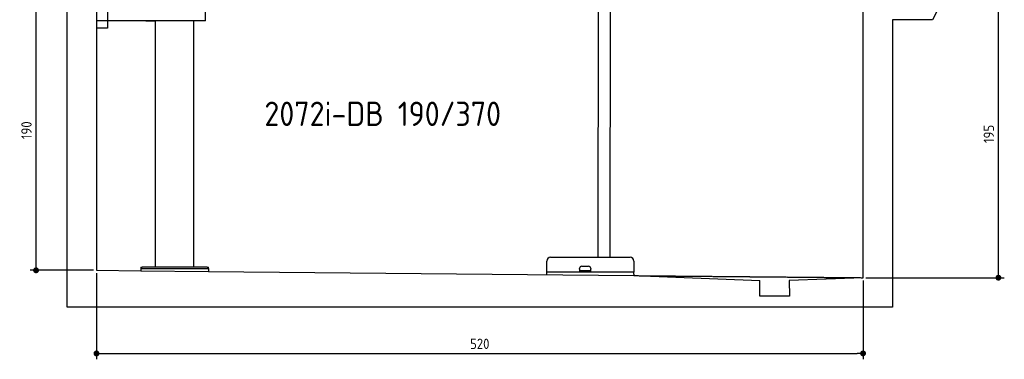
# Model space of a CAD drawing. Header units: millimetres. Extents: x 552 to 7231, y 5612 to 12336.
# Tile 1 of 5: x 552 to 7231, y 5612 to 7916. Entities that reach past the tile are written whole.
import ezdxf

# ---------------------------------------------------------------- set-up
doc = ezdxf.new("R2010")
doc.units = ezdxf.units.MM
doc.linetypes.add('GEN3', pattern=[6.25, 5, -1.25])
doc.layers.get('0').update_dxf_attribs({"lineweight": 25})
doc.layers.add('3', color=6, linetype='GEN3', lineweight=25)
doc.layers.add('4', color=3, linetype='Continuous', lineweight=25)
doc.styles.get("Standard").update_dxf_attribs({"font": 'ISOCP.SHX'})
doc.styles.add('STANDARD-1', font='arial.ttf')
doc.dimstyles.new('GEN-ISO$0', dxfattribs={"dimscale": 20, "dimtxt": 3.5, "dimasz": 2, "dimexe": 2, "dimexo": 1, "dimgap": 1.5, "dimtad": 1, "dimdec": 1, "dimlfac": 0.1, "dimdsep": 46, "dimtxsty": 'Standard', "dimblk": 'PUNKT', "dimcen": 2, "dimclrd": 256, "dimclre": 256, "dimclrt": 2, "dimadec": 0, "dimazin": 0, "dimtp": 0.1, "dimtm": 0.1, "dimtfac": 0.71, "dimtdec": 1, "dimtmove": 2, "dimatfit": 3, "dimldrblk": 'PUNKT', "dimfxl": 1, "dimtolj": 1, "dimarcsym": 0})

# ---------------------------------------------------------------- blocks, each defined once
blk = doc.blocks.new('PUNKT')
at = {"layer": '4', "color": 0, "linetype": 'ByBlock'}
blk.add_line((-0.5, 0), (-1, 0), dxfattribs=at)
at = {"layer": '4', "color": 0, "linetype": 'ByBlock', "const_width": 0.5}
blk.add_lwpolyline([(-0.25, 0, 1), (0.25, 0, 1)], format="xyb", close=True, dxfattribs=at)
blk = doc.blocks.new('*D4')
at = {"layer": '4', "lineweight": -2, "transparency": 16777216}
for p, q in [((6792.8, 8115.9), (7231, 8115.9)), ((7191, 6205.9), (7191, 8075.9)), ((6291.9, 6165.9), (7231, 6165.9))]:
    blk.add_line(p, q, dxfattribs=at)
at = {"layer": 'Defpoints', "color": 0, "transparency": 16777216}
for p in [(6772.8, 8115.9), (7191, 8115.9), (6271.9, 6165.9)]:
    blk.add_point(p, dxfattribs=at)
at = {"layer": '4', "lineweight": -2, "transparency": 16777216, "xscale": 40, "yscale": 40, "zscale": 40}
for p, rotation in [((7191, 8115.9), 90), ((7191, 6165.9), 270)]:
    blk.add_blockref('PUNKT', p, dxfattribs=dict(at, rotation=rotation))
at = {"layer": '4', "color": 2, "transparency": 16777216, "insert": (7126, 7140.9), "char_height": 70, "attachment_point": 5, "rotation": 90}
blk.add_mtext('\\A1;195', dxfattribs=at)
blk = doc.blocks.new('*D6')
at = {"layer": '4', "lineweight": -2, "transparency": 16777216}
for p, q in [((852.8, 8115.9), (622.8, 8115.9)), ((662.8, 6255.9), (662.8, 8075.9)), ((1052.8, 6215.9), (622.8, 6215.9))]:
    blk.add_line(p, q, dxfattribs=at)
at = {"layer": 'Defpoints', "color": 0, "transparency": 16777216}
for p in [(662.8, 8115.9), (872.8, 8115.9), (1072.8, 6215.9)]:
    blk.add_point(p, dxfattribs=at)
at = {"layer": '4', "lineweight": -2, "transparency": 16777216, "xscale": 40, "yscale": 40, "zscale": 40}
for p, rotation in [((662.8, 8115.9), 90), ((662.8, 6215.9), 270)]:
    blk.add_blockref('PUNKT', p, dxfattribs=dict(at, rotation=rotation))
at = {"layer": '4', "color": 2, "transparency": 16777216, "insert": (597.8, 7165.9), "char_height": 70, "attachment_point": 5, "rotation": 90}
blk.add_mtext('\\A1;190', dxfattribs=at)
blk = doc.blocks.new('*D12')
at = {"layer": '4', "lineweight": -2, "transparency": 16777216}
for p, q in [((1072.8, 6195.9), (1072.8, 5612.2)), ((6272.8, 6145.9), (6272.8, 5612.2)), ((1112.8, 5652.2), (6232.8, 5652.2))]:
    blk.add_line(p, q, dxfattribs=at)
at = {"layer": 'Defpoints', "color": 0, "transparency": 16777216}
for p in [(1072.8, 6215.9), (6272.8, 6165.9), (6272.8, 5652.2)]:
    blk.add_point(p, dxfattribs=at)
at = {"layer": '4', "lineweight": -2, "transparency": 16777216, "xscale": 40, "yscale": 40, "zscale": 40, "rotation": 180}
blk.add_blockref('PUNKT', (1072.8, 5652.2), dxfattribs=at)
at = {"layer": '4', "lineweight": -2, "transparency": 16777216, "xscale": 40, "yscale": 40, "zscale": 40}
blk.add_blockref('PUNKT', (6272.8, 5652.2), dxfattribs=at)
at = {"layer": '4', "color": 2, "transparency": 16777216, "insert": (3672.8, 5717.3), "char_height": 70, "attachment_point": 5}
blk.add_mtext('\\A1;520', dxfattribs=at)

msp = doc.modelspace()

# ---------------------------------------------------------------- linework, layer by layer
for p, q in [((872.77, 5965.9), (872.77, 12015.9)), ((1072.77, 11815.9), (1072.77, 6215.9)), ((4476.91, 8174.04), (4474.03, 6303.98)), ((4556.91, 8173.92), (4554.03, 6303.98)), ((6272.78, 6165.9), (6272.78, 8115.9)), ((1147.77, 8063.02), (1147.77, 7858.02)), ((1812.77, 7908.02), (1812.77, 8013.02)), ((6778.31, 7980.37), (6743.82, 7915.9)), ((1812.77, 7908.02), (1072.77, 7908.02)), ((1407.77, 7908.02), (1470.77, 7908.02)), ((1472.77, 6238.02), (1472.77, 7908.02)), ((1732.77, 6238.02), (1732.77, 7908.02)), ((1797.77, 7908.02), (1734.77, 7908.02)), ((6743.82, 7915.9), (6472.77, 7915.9)), ((6472.77, 7915.9), (6472.77, 5965.9)), ((1147.77, 7858.02), (1072.77, 7858.02)), ((4127.41, 6186.53), (4127.77, 6278.98)), ((4152.77, 6303.98), (4692.77, 6303.98)), ((4717.77, 6278.98), (4717.77, 6203.98)), ((1072.77, 6215.9), (1372.77, 6213.02)), ((1372.77, 6238.02), (1372.77, 6228.02)), ((1372.77, 6238.02), (1382.77, 6238.02)), ((1372.77, 6228.02), (1832.77, 6228.02)), ((1372.77, 6228.02), (1372.77, 6213.02)), ((1372.77, 6213.02), (1832.73, 6208.59)), ((1822.77, 6238.02), (1382.77, 6238.02)), ((1822.77, 6238.02), (1832.77, 6238.02)), ((1832.77, 6228.02), (1832.77, 6238.02)), ((1832.77, 6228.02), (1832.77, 6213.02)), ((1832.77, 6213.02), (1832.77, 6208.59)), ((4350.05, 6223.98), (4350.05, 6228.98)), ((4350.05, 6223.98), (4350.05, 6203.98)), ((4352.05, 6213.98), (4350.05, 6213.98)), ((4352.05, 6213.98), (4424.05, 6213.98)), ((4365.05, 6243.98), (4411.05, 6243.98)), ((4426.05, 6213.98), (4424.05, 6213.98)), ((4426.05, 6228.98), (4426.05, 6223.98)), ((4426.05, 6203.98), (4426.05, 6223.98)), ((1832.77, 6208.59), (4717.77, 6179.89)), ((4127.49, 6205.06), (4717.77, 6205.06)), ((4717.77, 6188.98), (4717.77, 6203.98)), ((4717.77, 6188.98), (4717.77, 6179.89)), ((4717.77, 6179.89), (5572.77, 6145.81)), ((5572.77, 6040.9), (5572.77, 6145.81)), ((6272.78, 6165.9), (5772.32, 6145.81)), ((5772.32, 6145.81), (5772.77, 6040.9)), ((5772.77, 6040.9), (5572.77, 6040.9)), ((6472.77, 5965.9), (872.77, 5965.9))]:
    msp.add_line(p, q)
for centre, radius, start, end in [((4152.77, 6278.98), 25, 90, 180), ((4692.77, 6278.98), 25, 0, 90), ((4365.05, 6228.98), 15, 90, 180), ((4411.05, 6228.98), 15, 0, 90)]:
    msp.add_arc(centre, radius, start, end)
at = {"layer": '3'}
msp.add_line((4717.77, 6179.89), (6272.78, 6165.9), dxfattribs=at)

# ---------------------------------------------------------------- texts
at = {"insert": (2211.72, 7360.01), "char_height": 165, "width": 2051.959, "attachment_point": 1, "style": 'STANDARD-1'}
msp.add_mtext('\\pt330;{\\Fisocp2|c0;2072i-DB 190/370}', dxfattribs=at)

# ---------------------------------------------------------------- dimensions: what is measured, and where the dimension line sits
at = {"layer": '4'}
for base, p1, p2, picture, middle in [((662.77, 8115.9), (1072.77, 6215.9), (872.77, 8115.9), '*D6', (597.77, 7165.9)), ((7190.95, 8115.9), (6271.88, 6165.91), (6772.77, 8115.9), '*D4', (7125.95, 7140.91))]:
    dim = msp.add_linear_dim(base=base, p1=p1, p2=p2, angle=90, dimstyle='GEN-ISO$0', dxfattribs=at)
    dim.commit()
    dim.dimension.update_dxf_attribs({"geometry": picture, "text_midpoint": middle})
dim = msp.add_linear_dim(base=(6272.78, 5652.25), p1=(1072.77, 6215.9), p2=(6272.78, 6165.91), dimstyle='GEN-ISO$0', dxfattribs=at)
dim.commit()
dim.dimension.update_dxf_attribs({"geometry": '*D12', "text_midpoint": (3672.78, 5717.25)})

doc.saveas('drawing.dxf')
